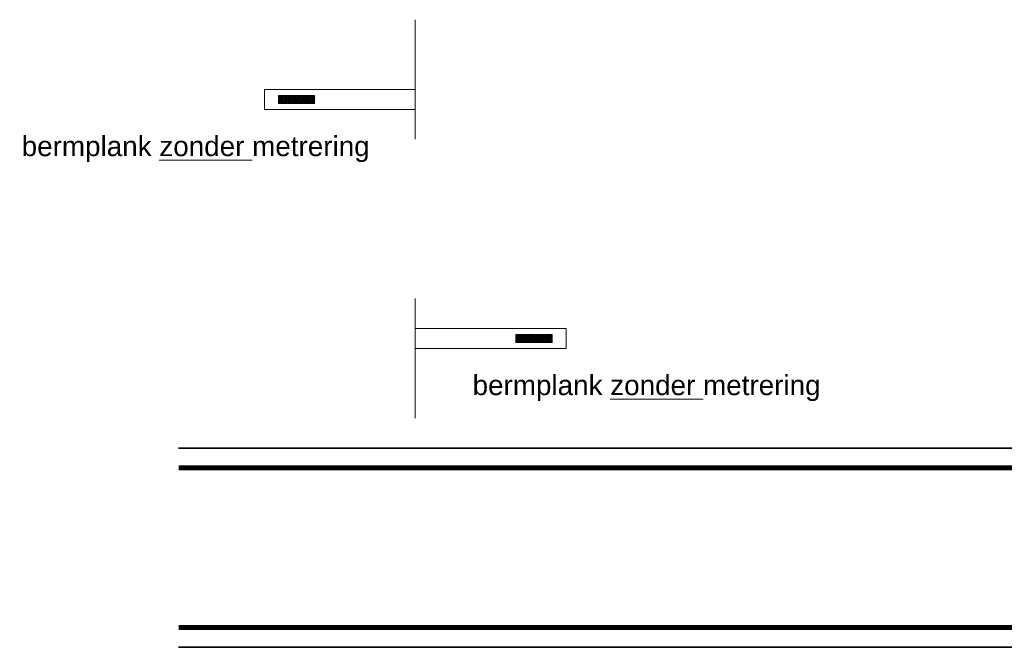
# Model space of a CAD drawing. Header units: metres. Extents: x -699 to 2316, y -1199 to 781.
# Tile 125 of 256: x -96.8 to -91.86, y -77.77 to -74.62. Entities that reach past the tile are written whole.
import ezdxf

# ---------------------------------------------------------------- set-up
doc = ezdxf.new("R2010")
doc.units = ezdxf.units.M
for name, color, linetype, lineweight in [('B-WE-VW-VERKEERSTEKEN_BORD-G', 7, 'Continuous', 18), ('N-WE-VH-KANTVERHARDING-G', 210, 'Continuous', 35), ('N-WE-VW-MARKERING_LANGS_STREEP_DOORGETROKKEN_020-G', 7, 'Continuous', 18)]:
    doc.layers.add(name, color=color, linetype=linetype, lineweight=lineweight)
doc.styles.add('ariel', font='arial.ttf')

# ---------------------------------------------------------------- blocks, each defined once
blk = doc.blocks.new('*X72')
at = {"color": 0}
for p, q in [((925.000522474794, 239.3579676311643), (926.9329959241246, 241.2904410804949)), ((925.000522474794, 239.8069804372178), (926.4839831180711, 241.2904410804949)), ((925.000522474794, 240.2559932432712), (926.0349703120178, 241.2904410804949)), ((925.000522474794, 240.7050060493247), (925.5859575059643, 241.2904410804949)), ((925.000522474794, 241.1540188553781), (925.1369446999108, 241.2904410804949)), ((927.000522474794, 239.0857348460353), (925.000522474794, 241.0857348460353)), ((927.000522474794, 239.5347476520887), (925.244829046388, 241.2904410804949)), ((927.000522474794, 239.9837604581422), (925.6938418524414, 241.2904410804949)), ((927.000522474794, 240.4327732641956), (926.1428546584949, 241.2904410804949)), ((927.000522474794, 240.8817860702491), (926.5918674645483, 241.2904410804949)), ((925.000522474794, 238.9089548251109), (927.000522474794, 240.9089548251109)), ((927.000522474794, 238.6367220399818), (925.000522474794, 240.6367220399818)), ((925.000522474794, 238.4599420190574), (927.000522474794, 240.4599420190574)), ((927.000522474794, 238.1877092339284), (925.000522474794, 240.1877092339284)), ((925.000522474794, 238.010929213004), (927.000522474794, 240.010929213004)), ((927.000522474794, 237.7386964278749), (925.000522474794, 239.7386964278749)), ((925.000522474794, 237.5619164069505), (927.000522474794, 239.5619164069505)), ((927.000522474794, 237.2896836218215), (925.000522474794, 239.2896836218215)), ((925.000522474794, 237.112903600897), (927.000522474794, 239.112903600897)), ((927.000522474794, 236.840670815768), (925.000522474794, 238.840670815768)), ((925.000522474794, 236.6638907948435), (927.000522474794, 238.6638907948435)), ((927.000522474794, 236.3916580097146), (925.000522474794, 238.3916580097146)), ((925.000522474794, 236.2148779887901), (927.000522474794, 238.2148779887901)), ((927.000522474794, 235.9426452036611), (925.000522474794, 237.9426452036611)), ((925.000522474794, 235.7658651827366), (927.000522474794, 237.7658651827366)), ((927.000522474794, 235.4936323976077), (925.000522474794, 237.4936323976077)), ((925.000522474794, 235.3168523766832), (927.000522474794, 237.3168523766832)), ((927.000522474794, 235.0446195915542), (925.000522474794, 237.0446195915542)), ((925.000522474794, 234.8678395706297), (927.000522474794, 236.8678395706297)), ((927.000522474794, 234.5956067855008), (925.000522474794, 236.5956067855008)), ((925.000522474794, 234.4188267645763), (927.000522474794, 236.4188267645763)), ((927.000522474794, 234.1465939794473), (925.000522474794, 236.1465939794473)), ((925.000522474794, 233.9698139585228), (927.000522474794, 235.9698139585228)), ((927.000522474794, 233.6975811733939), (925.000522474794, 235.6975811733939)), ((925.000522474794, 233.5208011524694), (927.000522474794, 235.5208011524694)), ((927.000522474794, 233.2485683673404), (925.000522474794, 235.2485683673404)), ((925.000522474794, 233.0717883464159), (927.000522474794, 235.0717883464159)), ((927.000522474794, 232.799555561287), (925.000522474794, 234.799555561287)), ((925.000522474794, 232.6227755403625), (927.000522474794, 234.6227755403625)), ((927.000522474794, 232.3505427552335), (925.000522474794, 234.3505427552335)), ((926.6116113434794, 232.2904410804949), (925.000522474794, 233.9015299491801)), ((925.11720082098, 232.2904410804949), (927.000522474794, 234.173762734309)), ((925.5662136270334, 232.2904410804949), (927.000522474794, 233.7247499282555)), ((926.1625985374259, 232.2904410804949), (925.000522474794, 233.4525171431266)), ((925.7135857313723, 232.2904410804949), (925.000522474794, 233.003504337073)), ((925.2645729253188, 232.2904410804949), (925.000522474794, 232.5544915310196)), ((926.0152264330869, 232.2904410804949), (927.000522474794, 233.275737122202)), ((926.4642392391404, 232.2904410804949), (927.000522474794, 232.8267243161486)), ((926.9132520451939, 232.2904410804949), (927.000522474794, 232.3777115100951))]:
    blk.add_line(p, q, dxfattribs=at)

msp = doc.modelspace()

# ---------------------------------------------------------------- linework, layer by layer
at = {"layer": 'B-WE-VW-VERKEERSTEKEN_BORD-G', "color": 8, "lineweight": 5}
for p, q in [((-94.81952548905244, -74.9743022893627), (-95.57405784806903, -74.97430228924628)), ((-95.57405784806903, -74.97430228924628), (-95.57405784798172, -75.0747732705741)), ((-95.50372816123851, -75.00444358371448), (-95.32288039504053, -75.00444358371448)), ((-95.50372816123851, -75.00444358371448), (-95.50372816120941, -75.0446319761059)), ((-95.3225235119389, -75.00444358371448), (-95.3225235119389, -75.04463197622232)), ((-94.81727998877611, -75.0747732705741), (-95.57405784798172, -75.0747732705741)), ((-95.50372816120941, -75.0446319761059), (-95.32288039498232, -75.04463197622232)), ((-94.8172799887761, -76.17383130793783), (-94.06050212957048, -76.17383130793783)), ((-94.3120364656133, -76.24416099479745), (-94.3120364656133, -76.20397260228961)), ((-94.13083181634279, -76.20397260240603), (-94.31167958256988, -76.20397260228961)), ((-94.13083181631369, -76.24416099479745), (-94.13083181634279, -76.20397260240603)), ((-94.06050212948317, -76.27430228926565), (-94.06050212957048, -76.17383130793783)), ((-94.13083181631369, -76.24416099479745), (-94.31167958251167, -76.24416099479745)), ((-94.81503448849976, -76.27430228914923), (-94.06050212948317, -76.27430228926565))]:
    msp.add_line(p, q, dxfattribs=at)
at = {"layer": 'N-WE-VH-KANTVERHARDING-G', "color": 8, "lineweight": 5}
for p, q in [((-94.81727998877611, -75.22430228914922), (-94.81727998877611, -74.62430228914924)), ((-94.8172799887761, -76.02430228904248), (-94.8172799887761, -76.62430228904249))]:
    msp.add_line(p, q, dxfattribs=at)
at = {"layer": 'N-WE-VH-KANTVERHARDING-G', "flags": 128}
for points in [[(-96.00524358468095, -76.77430228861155), (-73.73754350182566, -76.7743022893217)], [(-96.00524358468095, -77.77430229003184), (-73.73754350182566, -77.7743022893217)]]:
    msp.add_lwpolyline(points, dxfattribs=at)
at = {"layer": 'N-WE-VW-MARKERING_LANGS_STREEP_DOORGETROKKEN_020-G', "color": 253, "linetype": 'Continuous', "const_width": 0.025, "flags": 128}
for points in [[(-96.00524358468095, -76.87430228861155), (-73.73754350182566, -76.87430228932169)], [(-96.00524358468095, -77.67430229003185), (-73.73754350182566, -77.6743022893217)]]:
    msp.add_lwpolyline(points, dxfattribs=at)

# ---------------------------------------------------------------- block references
at = {"layer": 'B-WE-VW-VERKEERSTEKEN_BORD-G', "color": 8, "lineweight": 5, "xscale": -0.0200941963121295, "yscale": 0.0200941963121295, "zscale": 0.0200941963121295}
for p, rotation in [((-90.65419068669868, -56.41730156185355), 90.00000004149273), ((-98.98036929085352, -94.83130301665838), 270.0000000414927)]:
    msp.add_blockref('*X72', p, dxfattribs=dict(at, rotation=rotation))

# ---------------------------------------------------------------- texts
at = {"layer": 'B-WE-VW-VERKEERSTEKEN_BORD-G', "color": 8, "char_height": 0.1, "width": 1.756744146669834, "attachment_point": 1, "style": 'ariel', "bg_fill": 3, "box_fill_scale": 1.1, "bg_fill_color": 256, "bg_fill_transparency": 0}
for insert in [(-96.7930133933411, -75.20910381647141), (-94.52945767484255, -76.40863283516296)]:
    msp.add_mtext('bermplank {\\Lzonder} metrering', dxfattribs=dict(at, insert=insert))

doc.saveas('drawing.dxf')
